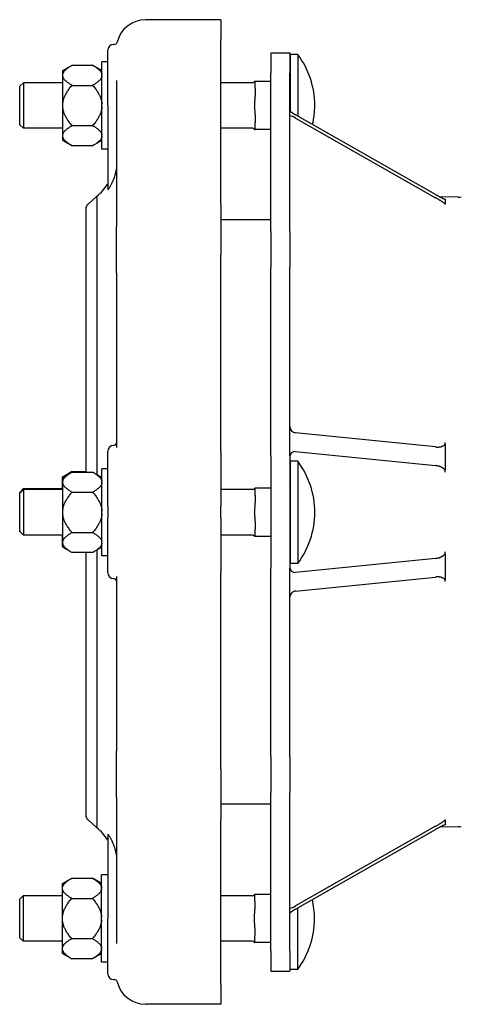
# Model space of a CAD drawing. Header units: millimetres. Extents: x 279 to 4530, y 18 to 1089.
# Tile 1 of 5: x 279 to 431, y 335 to 674. Entities that reach past the tile are written whole.
import ezdxf

# ---------------------------------------------------------------- set-up
doc = ezdxf.new("R2010")
doc.units = ezdxf.units.MM
doc.layers.add('DETAIL', color=2, linetype='Continuous')

msp = doc.modelspace()

# ---------------------------------------------------------------- linework, layer by layer
at = {"layer": 'DETAIL'}
for p, q in [((348.27, 673.66), (322.27, 673.66)), ((348.27, 673.66), (348.27, 666.83)), ((311.27, 665.13), (311.55, 665.13)), ((348.27, 610.33), (348.27, 666.83)), ((309.27, 644.25), (309.27, 663.13)), ((365.47, 662.26), (365.47, 655.24)), ((365.47, 662.26), (371.97, 662.26)), ((371.97, 662.26), (371.97, 655.24)), ((372.07, 661.74), (372.07, 642.23)), ((374.69, 661.74), (372.07, 661.74)), ((374.69, 661.74), (374.69, 640.5)), ((293.79, 656.14), (296.99, 657.99)), ((296.99, 657.99), (304.09, 657.99)), ((307.29, 656.14), (304.09, 657.99)), ((307.29, 629.14), (307.29, 659.14)), ((309.27, 659.14), (307.29, 659.14)), ((293.79, 654.75), (293.79, 656.14)), ((293.79, 654.31), (293.79, 654.75)), ((293.79, 644.58), (293.79, 654.31)), ((365.47, 600.78), (365.47, 655.24)), ((371.97, 600.78), (371.97, 655.24)), ((279.07, 650.77), (280.29, 651.99)), ((279.07, 637.51), (279.07, 650.77)), ((280.29, 651.99), (280.29, 636.29)), ((293.79, 651.99), (280.29, 651.99)), ((296.99, 651.06), (304.09, 651.06)), ((312.27, 652.68), (312.27, 602.65)), ((359.07, 651.99), (348.27, 651.99)), ((360.07, 650.01), (360.07, 652.4)), ((365.47, 652.4), (360.07, 652.4)), ((360.07, 650.01), (360.07, 647.36)), ((293.79, 643.7), (293.79, 644.58)), ((309.27, 644.25), (309.27, 615.16)), ((293.79, 633.97), (293.79, 643.7)), ((360.07, 640.96), (360.07, 638.31)), ((422.13, 613.53), (373.97, 640.91)), ((279.07, 637.51), (280.29, 636.29)), ((296.99, 637.21), (304.09, 637.21)), ((360.07, 635.9), (360.07, 638.31)), ((373.97, 639.78), (422.13, 612.4)), ((293.79, 636.29), (280.29, 636.29)), ((293.79, 633.53), (293.79, 633.97)), ((359.07, 636.29), (348.27, 636.29)), ((360.07, 635.9), (360.07, 635.9)), ((360.07, 635.88), (360.07, 635.88)), ((365.47, 635.88), (360.07, 635.88)), ((293.79, 632.14), (293.79, 633.53)), ((293.79, 632.14), (296.99, 630.29)), ((304.09, 630.29), (296.99, 630.29)), ((307.29, 632.14), (304.09, 630.29)), ((309.27, 629.14), (307.29, 629.14)), ((302.43, 610.1), (305.58, 612.91)), ((305.58, 612.91), (305.58, 517.13)), ((348.27, 610.33), (348.27, 592.8)), ((429.93, 612.63), (423.56, 612.74)), ((425.47, 611.85), (425.47, 611.06)), ((425.47, 611.06), (425.47, 610.27)), ((425.47, 610.05), (425.47, 610.27)), ((301.76, 608.61), (301.76, 517.99)), ((357.27, 604.76), (348.27, 604.76)), ((365.47, 604.76), (357.27, 604.76)), ((312.27, 586.39), (312.27, 602.65)), ((365.47, 600.78), (365.47, 588.45)), ((371.97, 600.78), (371.97, 588.45)), ((348.27, 525.11), (348.27, 592.8)), ((312.27, 586.39), (312.27, 526.45)), ((365.47, 523.55), (365.47, 588.45)), ((371.97, 523.55), (371.97, 588.45)), ((422.13, 526.63), (373.97, 531.46)), ((309.27, 506.26), (309.27, 525.14)), ((425.47, 527.58), (425.47, 528.15)), ((425.47, 527.58), (425.47, 523.09)), ((348.27, 525.11), (348.27, 506.26)), ((365.47, 523.55), (365.47, 484.98)), ((371.97, 523.55), (371.97, 484.98)), ((373.97, 525.06), (422.13, 520.23)), ((425.47, 523.09), (425.47, 518.61)), ((307.29, 489.14), (307.29, 519.14)), ((309.27, 519.14), (307.29, 519.14)), ((372.07, 521.74), (372.07, 486.54)), ((374.69, 521.74), (372.07, 521.74)), ((374.69, 521.74), (374.69, 486.54)), ((425.47, 518), (425.47, 518.61)), ((293.69, 516.39), (296.89, 518.24)), ((293.69, 514.99), (293.69, 516.39)), ((293.69, 514.55), (293.69, 514.99)), ((293.79, 516.14), (296.99, 517.99)), ((293.79, 514.75), (293.79, 516.14)), ((296.89, 518.24), (301.76, 518.24)), ((296.99, 517.99), (304.09, 517.99)), ((307.29, 516.14), (304.09, 517.99)), ((278.97, 511.02), (280.19, 512.24)), ((279.07, 510.77), (280.29, 511.99)), ((280.19, 512.24), (280.19, 511.89)), ((293.69, 512.24), (280.19, 512.24)), ((280.29, 511.99), (280.29, 496.29)), ((293.79, 511.99), (280.29, 511.99)), ((293.69, 511.99), (293.69, 514.55)), ((293.79, 514.31), (293.79, 514.75)), ((293.79, 504.58), (293.79, 514.31)), ((359.07, 511.99), (348.27, 511.99)), ((360.07, 510.02), (360.07, 512.41)), ((365.47, 512.41), (360.07, 512.41)), ((278.97, 497.76), (278.97, 511.02)), ((279.07, 497.51), (279.07, 510.77)), ((296.99, 511.06), (304.09, 511.06)), ((360.07, 510.02), (360.07, 507.37)), ((309.27, 506.26), (309.27, 502.26)), ((348.27, 502.26), (348.27, 506.26)), ((293.79, 503.7), (293.79, 504.58)), ((293.79, 493.97), (293.79, 503.7)), ((309.27, 483.38), (309.27, 502.26)), ((348.27, 502.26), (348.27, 483.42)), ((360.07, 500.96), (360.07, 498.32)), ((360.07, 495.91), (360.07, 498.32)), ((278.97, 497.76), (279.07, 497.66)), ((279.07, 497.51), (280.29, 496.29)), ((293.79, 496.29), (280.29, 496.29)), ((293.69, 494.22), (293.69, 496.29)), ((296.99, 497.21), (304.09, 497.21)), ((359.07, 496.29), (348.27, 496.29)), ((360.07, 495.91), (360.07, 495.9)), ((360.07, 495.88), (360.07, 495.87)), ((360.07, 495.87), (360.07, 495.87)), ((365.47, 495.87), (360.07, 495.87)), ((293.69, 493.78), (293.69, 494.22)), ((293.69, 492.38), (293.69, 493.78)), ((293.69, 492.38), (293.79, 492.33)), ((293.79, 493.53), (293.79, 493.97)), ((293.79, 492.14), (293.79, 493.53)), ((293.79, 492.14), (296.99, 490.29)), ((307.29, 492.14), (304.09, 490.29)), ((304.09, 490.29), (296.99, 490.29)), ((301.76, 490.29), (301.76, 399.91)), ((305.58, 491.14), (305.58, 395.62)), ((309.27, 489.14), (307.29, 489.14)), ((422.13, 488.3), (373.97, 483.47)), ((425.47, 489.92), (425.47, 490.53)), ((425.47, 489.92), (425.47, 485.43)), ((365.47, 420.07), (365.47, 484.98)), ((371.97, 420.07), (371.97, 484.98)), ((374.69, 486.54), (372.07, 486.54)), ((425.47, 485.43), (425.47, 480.95)), ((312.27, 482.08), (312.27, 422.14)), ((348.27, 415.73), (348.27, 483.42)), ((373.97, 477.07), (422.13, 481.89)), ((425.47, 480.38), (425.47, 480.95)), ((312.27, 405.87), (312.27, 422.14)), ((365.47, 420.07), (365.47, 407.75)), ((371.97, 420.07), (371.97, 407.75)), ((348.27, 415.73), (348.27, 398.19)), ((365.47, 353.28), (365.47, 407.75)), ((371.97, 353.28), (371.97, 407.75)), ((312.27, 405.87), (312.27, 355.84)), ((357.27, 403.76), (348.27, 403.76)), ((365.47, 403.76), (357.27, 403.76)), ((302.43, 398.42), (305.58, 395.62)), ((348.27, 341.7), (348.27, 398.19)), ((425.47, 398.25), (425.47, 398.48)), ((425.47, 398.25), (425.47, 397.46)), ((425.47, 397.46), (425.47, 396.67)), ((309.27, 393.37), (309.27, 364.28)), ((422.13, 396.12), (373.97, 368.75)), ((373.97, 367.62), (422.13, 394.99)), ((429.93, 395.89), (423.56, 395.78)), ((293.69, 376.39), (296.89, 378.24)), ((293.69, 374.99), (293.69, 376.39)), ((296.89, 378.24), (303.99, 378.24)), ((307.19, 376.39), (303.99, 378.24)), ((307.19, 349.39), (307.19, 379.39)), ((309.27, 379.39), (307.19, 379.39)), ((293.69, 374.55), (293.69, 374.99)), ((293.69, 364.82), (293.69, 374.55)), ((278.97, 371.02), (280.19, 372.24)), ((278.97, 357.76), (278.97, 371.02)), ((280.19, 372.24), (280.19, 356.54)), ((293.69, 372.24), (280.19, 372.24)), ((296.89, 371.31), (303.99, 371.31)), ((358.97, 372.24), (348.27, 372.24)), ((359.97, 370.24), (359.97, 372.64)), ((365.47, 372.64), (359.97, 372.64)), ((359.97, 370.24), (359.97, 367.59)), ((374.59, 367.96), (374.59, 346.79)), ((293.69, 363.95), (293.69, 364.82)), ((293.69, 354.22), (293.69, 363.95)), ((309.27, 345.4), (309.27, 364.28)), ((359.97, 361.18), (359.97, 358.54)), ((278.97, 357.76), (280.19, 356.54)), ((293.69, 356.54), (280.19, 356.54)), ((296.89, 357.46), (303.99, 357.46)), ((358.97, 356.54), (348.27, 356.54)), ((359.97, 356.14), (359.97, 358.54)), ((359.97, 356.14), (359.97, 356.14)), ((359.97, 356.14), (359.97, 356.14)), ((365.47, 356.14), (359.97, 356.14)), ((293.69, 353.78), (293.69, 354.22)), ((293.69, 352.38), (293.69, 353.78)), ((293.69, 352.38), (296.89, 350.54)), ((307.19, 352.38), (303.99, 350.54)), ((365.47, 353.28), (365.47, 346.26)), ((371.97, 353.28), (371.97, 346.26)), ((303.99, 350.54), (296.89, 350.54)), ((309.27, 349.39), (307.19, 349.39)), ((365.47, 346.26), (371.97, 346.26)), ((374.59, 346.79), (371.97, 346.79)), ((311.27, 343.4), (311.55, 343.4)), ((348.27, 341.7), (348.27, 334.87)), ((348.27, 334.87), (322.27, 334.87))]:
    msp.add_line(p, q, dxfattribs=at)
at = {"layer": 'DETAIL', "flags": 128}
for points in [[(293.79, 654.75), (293.82, 654.88), (293.85, 655), (293.89, 655.13), (293.94, 655.26), (294, 655.39), (294.07, 655.52), (294.14, 655.65), (294.23, 655.78), (294.33, 655.91), (294.44, 656.04), (294.55, 656.18), (294.68, 656.31), (294.81, 656.44), (294.96, 656.58), (295.12, 656.71), (295.28, 656.85), (295.46, 656.99), (295.65, 657.12), (295.84, 657.26), (296.05, 657.41), (296.27, 657.55), (296.5, 657.69), (296.74, 657.84), (296.99, 657.99)], [(304.09, 657.99), (304.35, 657.84), (304.59, 657.69), (304.82, 657.55), (305.04, 657.41), (305.25, 657.26), (305.44, 657.12), (305.63, 656.99), (305.81, 656.85), (305.97, 656.71), (306.13, 656.58), (306.27, 656.44), (306.41, 656.31), (306.54, 656.18), (306.65, 656.04), (306.76, 655.91), (306.86, 655.78), (306.95, 655.65), (307.02, 655.52), (307.09, 655.39), (307.15, 655.26), (307.2, 655.13), (307.24, 655), (307.27, 654.88), (307.29, 654.75)], [(296.99, 651.06), (296.74, 651.21), (296.5, 651.36), (296.27, 651.5), (296.05, 651.65), (295.84, 651.79), (295.65, 651.93), (295.46, 652.07), (295.28, 652.21), (295.12, 652.34), (294.96, 652.48), (294.81, 652.61), (294.68, 652.74), (294.55, 652.88), (294.44, 653.01), (294.33, 653.14), (294.23, 653.27), (294.14, 653.4), (294.07, 653.53), (294, 653.66), (293.94, 653.79), (293.89, 653.92), (293.85, 654.05), (293.82, 654.18), (293.79, 654.31)], [(307.29, 654.31), (307.27, 654.18), (307.24, 654.05), (307.2, 653.92), (307.15, 653.79), (307.09, 653.66), (307.02, 653.53), (306.95, 653.4), (306.86, 653.27), (306.76, 653.14), (306.65, 653.01), (306.54, 652.88), (306.41, 652.74), (306.27, 652.61), (306.13, 652.48), (305.97, 652.34), (305.81, 652.21), (305.63, 652.07), (305.44, 651.93), (305.25, 651.79), (305.04, 651.65), (304.82, 651.5), (304.59, 651.36), (304.35, 651.21), (304.09, 651.06)], [(293.79, 644.58), (293.82, 644.84), (293.85, 645.1), (293.89, 645.35), (293.94, 645.61), (294, 645.87), (294.07, 646.13), (294.14, 646.39), (294.23, 646.65), (294.33, 646.91), (294.44, 647.17), (294.55, 647.44), (294.68, 647.7), (294.81, 647.97), (294.96, 648.24), (295.12, 648.51), (295.28, 648.78), (295.46, 649.06), (295.65, 649.33), (295.84, 649.61), (296.05, 649.9), (296.27, 650.18), (296.5, 650.47), (296.74, 650.77), (296.99, 651.06)], [(304.09, 651.06), (304.35, 650.77), (304.59, 650.47), (304.82, 650.18), (305.04, 649.9), (305.25, 649.61), (305.44, 649.33), (305.63, 649.06), (305.81, 648.78), (305.97, 648.51), (306.13, 648.24), (306.27, 647.97), (306.41, 647.7), (306.54, 647.44), (306.65, 647.17), (306.76, 646.91), (306.86, 646.65), (306.95, 646.39), (307.02, 646.13), (307.09, 645.87), (307.15, 645.61), (307.2, 645.35), (307.24, 645.1), (307.27, 644.84), (307.29, 644.58)], [(360.07, 652.4), (360.07, 652.4), (360.07, 652.4), (360.07, 652.4), (360.06, 652.4), (360.05, 652.4), (360.04, 652.39), (360.03, 652.39), (360.02, 652.39), (360.01, 652.39), (360, 652.39), (359.99, 652.39), (359.97, 652.39), (359.96, 652.39), (359.95, 652.39), (359.94, 652.39), (359.93, 652.39), (359.92, 652.39), (359.91, 652.39), (359.9, 652.39), (359.89, 652.39), (359.88, 652.39), (359.88, 652.39), (359.88, 652.39), (359.87, 652.39)], [(360.07, 640.96), (360.07, 641.22), (360.06, 641.49), (360.04, 641.76), (360.02, 642.02), (360, 642.28), (359.97, 642.55), (359.95, 642.82), (359.93, 643.09), (359.91, 643.37), (359.89, 643.64), (359.88, 643.9), (359.87, 644.16), (359.88, 644.42), (359.89, 644.68), (359.91, 644.95), (359.93, 645.23), (359.95, 645.5), (359.97, 645.77), (360, 646.04), (360.02, 646.3), (360.04, 646.55), (360.06, 646.83), (360.07, 647.1), (360.07, 647.36)], [(296.99, 637.21), (296.74, 637.51), (296.5, 637.8), (296.27, 638.09), (296.05, 638.38), (295.84, 638.66), (295.65, 638.94), (295.46, 639.22), (295.28, 639.5), (295.12, 639.77), (294.96, 640.04), (294.81, 640.31), (294.68, 640.57), (294.55, 640.84), (294.44, 641.1), (294.33, 641.37), (294.23, 641.63), (294.14, 641.89), (294.07, 642.15), (294, 642.41), (293.94, 642.67), (293.89, 642.92), (293.85, 643.18), (293.82, 643.44), (293.79, 643.7)], [(307.29, 643.7), (307.27, 643.44), (307.24, 643.18), (307.2, 642.92), (307.15, 642.67), (307.09, 642.41), (307.02, 642.15), (306.95, 641.89), (306.86, 641.63), (306.76, 641.37), (306.65, 641.1), (306.54, 640.84), (306.41, 640.57), (306.27, 640.31), (306.13, 640.04), (305.97, 639.77), (305.81, 639.5), (305.63, 639.22), (305.44, 638.94), (305.25, 638.66), (305.04, 638.38), (304.82, 638.09), (304.59, 637.8), (304.35, 637.51), (304.09, 637.21)], [(293.79, 633.97), (293.82, 634.1), (293.85, 634.23), (293.89, 634.36), (293.94, 634.49), (294, 634.62), (294.07, 634.75), (294.14, 634.88), (294.23, 635.01), (294.33, 635.14), (294.44, 635.27), (294.55, 635.4), (294.68, 635.53), (294.81, 635.67), (294.96, 635.8), (295.12, 635.94), (295.28, 636.07), (295.46, 636.21), (295.65, 636.35), (295.84, 636.49), (296.05, 636.63), (296.27, 636.77), (296.5, 636.92), (296.74, 637.07), (296.99, 637.21)], [(304.09, 637.21), (304.35, 637.07), (304.59, 636.92), (304.82, 636.77), (305.04, 636.63), (305.25, 636.49), (305.44, 636.35), (305.63, 636.21), (305.81, 636.07), (305.97, 635.94), (306.13, 635.8), (306.27, 635.67), (306.41, 635.53), (306.54, 635.4), (306.65, 635.27), (306.76, 635.14), (306.86, 635.01), (306.95, 634.88), (307.02, 634.75), (307.09, 634.62), (307.15, 634.49), (307.2, 634.36), (307.24, 634.23), (307.27, 634.1), (307.29, 633.97)], [(360.07, 635.88), (360.07, 635.88), (360.06, 635.88), (360.04, 635.88), (360.02, 635.88), (360, 635.88), (359.97, 635.89), (359.95, 635.89), (359.93, 635.89), (359.91, 635.89), (359.89, 635.89), (359.88, 635.89), (359.87, 635.89), (359.88, 635.89), (359.89, 635.89), (359.91, 635.89), (359.93, 635.89), (359.95, 635.89), (359.97, 635.89), (360, 635.89), (360.02, 635.89), (360.04, 635.89), (360.06, 635.9), (360.07, 635.9), (360.07, 635.9)], [(296.99, 630.29), (296.74, 630.44), (296.5, 630.58), (296.27, 630.73), (296.05, 630.87), (295.84, 631.01), (295.65, 631.15), (295.46, 631.29), (295.28, 631.43), (295.12, 631.57), (294.96, 631.7), (294.81, 631.84), (294.68, 631.97), (294.55, 632.1), (294.44, 632.23), (294.33, 632.37), (294.23, 632.5), (294.14, 632.63), (294.07, 632.76), (294, 632.89), (293.94, 633.01), (293.89, 633.14), (293.85, 633.27), (293.82, 633.4), (293.79, 633.53)], [(307.29, 633.53), (307.27, 633.4), (307.24, 633.27), (307.2, 633.14), (307.15, 633.01), (307.09, 632.89), (307.02, 632.76), (306.95, 632.63), (306.86, 632.5), (306.76, 632.37), (306.65, 632.23), (306.54, 632.1), (306.41, 631.97), (306.27, 631.84), (306.13, 631.7), (305.97, 631.57), (305.81, 631.43), (305.63, 631.29), (305.44, 631.15), (305.25, 631.01), (305.04, 630.87), (304.82, 630.73), (304.59, 630.58), (304.35, 630.44), (304.09, 630.29)], [(312.27, 622.36), (312.26, 622.34), (312.24, 622.26), (312.22, 622.16), (312.2, 622.05), (312.17, 621.94), (312.15, 621.82), (312.12, 621.69), (312.09, 621.55), (312.06, 621.4), (312.02, 621.24), (311.98, 621.08), (311.93, 620.91), (311.89, 620.73), (311.84, 620.55), (311.79, 620.37), (311.74, 620.19), (311.68, 620.01), (311.63, 619.83), (311.57, 619.65), (311.51, 619.47), (311.45, 619.29), (311.39, 619.12), (311.33, 618.95), (311.27, 618.78)], [(311.27, 618.78), (311.18, 618.54), (311.09, 618.31), (311, 618.09), (310.91, 617.88), (310.82, 617.68), (310.73, 617.48), (310.64, 617.29), (310.55, 617.1), (310.46, 616.92), (310.36, 616.74), (310.27, 616.56), (310.17, 616.38), (310.07, 616.21), (309.98, 616.05), (309.88, 615.89), (309.78, 615.74), (309.68, 615.59), (309.59, 615.46), (309.5, 615.35), (309.42, 615.26), (309.36, 615.19), (309.31, 615.14), (309.28, 615.13), (309.27, 615.16)], [(422.13, 613.53), (422.31, 613.43), (422.49, 613.33), (422.66, 613.23), (422.84, 613.13), (423.02, 613.04), (423.19, 612.94), (423.36, 612.85), (423.52, 612.76), (423.69, 612.68), (423.85, 612.6), (424, 612.52), (424.15, 612.44), (424.3, 612.37), (424.44, 612.3), (424.57, 612.23), (424.7, 612.17), (424.82, 612.12), (424.94, 612.06), (425.05, 612.02), (425.15, 611.97), (425.24, 611.94), (425.32, 611.9), (425.4, 611.88), (425.47, 611.85)], [(425.47, 610.27), (425.4, 610.33), (425.32, 610.39), (425.24, 610.45), (425.15, 610.52), (425.05, 610.59), (424.94, 610.67), (424.82, 610.75), (424.7, 610.83), (424.57, 610.92), (424.43, 611.01), (424.29, 611.1), (424.14, 611.19), (423.99, 611.29), (423.83, 611.39), (423.67, 611.49), (423.5, 611.59), (423.33, 611.69), (423.16, 611.8), (422.99, 611.9), (422.82, 612), (422.64, 612.1), (422.47, 612.2), (422.3, 612.3), (422.13, 612.4)], [(422.13, 526.63), (422.31, 526.62), (422.49, 526.6), (422.66, 526.6), (422.84, 526.6), (423.02, 526.6), (423.19, 526.61), (423.36, 526.63), (423.52, 526.65), (423.69, 526.67), (423.85, 526.7), (424, 526.74), (424.15, 526.78), (424.3, 526.82), (424.44, 526.87), (424.57, 526.92), (424.7, 526.98), (424.82, 527.04), (424.94, 527.1), (425.05, 527.17), (425.15, 527.25), (425.24, 527.32), (425.32, 527.4), (425.4, 527.49), (425.47, 527.58)], [(425.47, 518.61), (425.4, 518.72), (425.32, 518.82), (425.24, 518.91), (425.15, 519.01), (425.05, 519.1), (424.94, 519.19), (424.82, 519.28), (424.7, 519.37), (424.57, 519.45), (424.43, 519.53), (424.29, 519.61), (424.14, 519.68), (423.99, 519.75), (423.83, 519.82), (423.67, 519.88), (423.5, 519.94), (423.33, 519.99), (423.16, 520.04), (422.99, 520.08), (422.82, 520.12), (422.64, 520.16), (422.47, 520.19), (422.3, 520.21), (422.13, 520.23)], [(293.69, 514.99), (293.7, 515.01), (293.7, 515.03), (293.7, 515.04), (293.7, 515.06), (293.71, 515.08), (293.71, 515.1), (293.71, 515.11), (293.72, 515.13), (293.72, 515.15), (293.72, 515.16), (293.73, 515.18), (293.73, 515.2), (293.74, 515.21), (293.74, 515.23), (293.75, 515.25), (293.75, 515.27), (293.76, 515.28), (293.76, 515.3), (293.77, 515.32), (293.77, 515.33), (293.78, 515.35), (293.78, 515.37), (293.79, 515.39), (293.79, 515.4)], [(293.79, 514.75), (293.82, 514.88), (293.85, 515.01), (293.89, 515.13), (293.94, 515.26), (294, 515.39), (294.07, 515.52), (294.14, 515.65), (294.23, 515.78), (294.33, 515.91), (294.44, 516.04), (294.55, 516.18), (294.68, 516.31), (294.81, 516.44), (294.96, 516.58), (295.12, 516.71), (295.28, 516.85), (295.46, 516.99), (295.65, 517.12), (295.84, 517.26), (296.05, 517.41), (296.27, 517.55), (296.5, 517.69), (296.74, 517.84), (296.99, 517.99)], [(294.67, 516.65), (294.74, 516.71), (294.81, 516.77), (294.88, 516.84), (294.95, 516.9), (295.03, 516.97), (295.1, 517.03), (295.18, 517.09), (295.26, 517.16), (295.35, 517.22), (295.43, 517.29), (295.52, 517.35), (295.61, 517.42), (295.71, 517.49), (295.8, 517.55), (295.9, 517.62), (296, 517.69), (296.1, 517.75), (296.21, 517.82), (296.32, 517.89), (296.43, 517.96), (296.54, 518.03), (296.66, 518.1), (296.77, 518.17), (296.89, 518.24)], [(304.09, 517.99), (304.35, 517.84), (304.59, 517.69), (304.82, 517.55), (305.04, 517.41), (305.25, 517.26), (305.44, 517.12), (305.63, 516.99), (305.81, 516.85), (305.97, 516.71), (306.13, 516.58), (306.27, 516.44), (306.41, 516.31), (306.54, 516.18), (306.65, 516.04), (306.76, 515.91), (306.86, 515.78), (306.95, 515.65), (307.02, 515.52), (307.09, 515.39), (307.15, 515.26), (307.2, 515.13), (307.24, 515.01), (307.27, 514.88), (307.29, 514.75)], [(293.79, 514.14), (293.79, 514.16), (293.78, 514.18), (293.78, 514.2), (293.77, 514.21), (293.77, 514.23), (293.76, 514.25), (293.76, 514.26), (293.75, 514.28), (293.75, 514.3), (293.74, 514.31), (293.74, 514.33), (293.73, 514.35), (293.73, 514.37), (293.72, 514.38), (293.72, 514.4), (293.72, 514.42), (293.71, 514.43), (293.71, 514.45), (293.71, 514.47), (293.7, 514.49), (293.7, 514.5), (293.7, 514.52), (293.7, 514.54), (293.69, 514.55)], [(296.99, 511.06), (296.74, 511.21), (296.5, 511.36), (296.27, 511.5), (296.05, 511.65), (295.84, 511.79), (295.65, 511.93), (295.46, 512.07), (295.28, 512.21), (295.12, 512.34), (294.96, 512.48), (294.81, 512.61), (294.68, 512.74), (294.55, 512.88), (294.44, 513.01), (294.33, 513.14), (294.23, 513.27), (294.14, 513.4), (294.07, 513.53), (294, 513.66), (293.94, 513.79), (293.89, 513.92), (293.85, 514.05), (293.82, 514.18), (293.79, 514.31)], [(307.29, 514.31), (307.27, 514.18), (307.24, 514.05), (307.2, 513.92), (307.15, 513.79), (307.09, 513.66), (307.02, 513.53), (306.95, 513.4), (306.86, 513.27), (306.76, 513.14), (306.65, 513.01), (306.54, 512.88), (306.41, 512.74), (306.27, 512.61), (306.13, 512.48), (305.97, 512.34), (305.81, 512.21), (305.63, 512.07), (305.44, 511.93), (305.25, 511.79), (305.04, 511.65), (304.82, 511.5), (304.59, 511.36), (304.35, 511.21), (304.09, 511.06)], [(360.07, 512.4), (360.07, 512.4), (360.07, 512.4), (360.07, 512.4), (360.06, 512.4), (360.05, 512.4), (360.04, 512.4), (360.03, 512.4), (360.02, 512.4), (360.01, 512.4), (360, 512.4), (359.99, 512.4), (359.97, 512.39), (359.96, 512.39), (359.95, 512.39), (359.94, 512.39), (359.93, 512.39), (359.92, 512.39), (359.91, 512.39), (359.9, 512.39), (359.89, 512.39), (359.88, 512.39), (359.88, 512.39), (359.88, 512.39), (359.87, 512.39)], [(293.79, 504.58), (293.82, 504.84), (293.85, 505.1), (293.89, 505.35), (293.94, 505.61), (294, 505.87), (294.07, 506.13), (294.14, 506.39), (294.23, 506.65), (294.33, 506.91), (294.44, 507.17), (294.55, 507.44), (294.68, 507.7), (294.81, 507.97), (294.96, 508.24), (295.12, 508.51), (295.28, 508.78), (295.46, 509.06), (295.65, 509.33), (295.84, 509.61), (296.05, 509.9), (296.27, 510.18), (296.5, 510.47), (296.74, 510.77), (296.99, 511.06)], [(304.09, 511.06), (304.35, 510.77), (304.59, 510.47), (304.82, 510.18), (305.04, 509.9), (305.25, 509.61), (305.44, 509.33), (305.63, 509.06), (305.81, 508.78), (305.97, 508.51), (306.13, 508.24), (306.27, 507.97), (306.41, 507.7), (306.54, 507.44), (306.65, 507.17), (306.76, 506.91), (306.86, 506.65), (306.95, 506.39), (307.02, 506.13), (307.09, 505.87), (307.15, 505.61), (307.2, 505.35), (307.24, 505.1), (307.27, 504.84), (307.29, 504.58)], [(360.07, 500.96), (360.07, 501.22), (360.06, 501.5), (360.04, 501.77), (360.02, 502.03), (360, 502.29), (359.97, 502.55), (359.95, 502.82), (359.93, 503.1), (359.91, 503.37), (359.89, 503.64), (359.88, 503.91), (359.87, 504.17), (359.88, 504.42), (359.89, 504.69), (359.91, 504.96), (359.93, 505.23), (359.95, 505.51), (359.97, 505.78), (360, 506.05), (360.02, 506.3), (360.04, 506.56), (360.06, 506.83), (360.07, 507.11), (360.07, 507.37)], [(296.99, 497.21), (296.74, 497.51), (296.5, 497.8), (296.27, 498.09), (296.05, 498.38), (295.84, 498.66), (295.65, 498.94), (295.46, 499.22), (295.28, 499.5), (295.12, 499.77), (294.96, 500.04), (294.81, 500.31), (294.68, 500.58), (294.55, 500.84), (294.44, 501.1), (294.33, 501.37), (294.23, 501.63), (294.14, 501.89), (294.07, 502.15), (294, 502.41), (293.94, 502.67), (293.89, 502.92), (293.85, 503.18), (293.82, 503.44), (293.79, 503.7)], [(307.29, 503.7), (307.27, 503.44), (307.24, 503.18), (307.2, 502.92), (307.15, 502.67), (307.09, 502.41), (307.02, 502.15), (306.95, 501.89), (306.86, 501.63), (306.76, 501.37), (306.65, 501.1), (306.54, 500.84), (306.41, 500.58), (306.27, 500.31), (306.13, 500.04), (305.97, 499.77), (305.81, 499.5), (305.63, 499.22), (305.44, 498.94), (305.25, 498.66), (305.04, 498.38), (304.82, 498.09), (304.59, 497.8), (304.35, 497.51), (304.09, 497.21)], [(293.79, 493.97), (293.82, 494.1), (293.85, 494.23), (293.89, 494.36), (293.94, 494.49), (294, 494.62), (294.07, 494.75), (294.14, 494.88), (294.23, 495.01), (294.33, 495.14), (294.44, 495.27), (294.55, 495.4), (294.68, 495.53), (294.81, 495.67), (294.96, 495.8), (295.12, 495.94), (295.28, 496.07), (295.46, 496.21), (295.65, 496.35), (295.84, 496.49), (296.05, 496.63), (296.27, 496.77), (296.5, 496.92), (296.74, 497.07), (296.99, 497.21)], [(304.09, 497.21), (304.35, 497.07), (304.59, 496.92), (304.82, 496.77), (305.04, 496.63), (305.25, 496.49), (305.44, 496.35), (305.63, 496.21), (305.81, 496.07), (305.97, 495.94), (306.13, 495.8), (306.27, 495.67), (306.41, 495.53), (306.54, 495.4), (306.65, 495.27), (306.76, 495.14), (306.86, 495.01), (306.95, 494.88), (307.02, 494.75), (307.09, 494.62), (307.15, 494.49), (307.2, 494.36), (307.24, 494.23), (307.27, 494.1), (307.29, 493.97)], [(360.07, 495.88), (360.07, 495.88), (360.06, 495.88), (360.04, 495.88), (360.02, 495.88), (360, 495.88), (359.97, 495.88), (359.95, 495.88), (359.93, 495.89), (359.91, 495.89), (359.89, 495.89), (359.88, 495.89), (359.87, 495.89), (359.88, 495.89), (359.89, 495.89), (359.91, 495.89), (359.93, 495.89), (359.95, 495.89), (359.97, 495.89), (360, 495.9), (360.02, 495.9), (360.04, 495.9), (360.06, 495.9), (360.07, 495.9), (360.07, 495.9)], [(293.69, 494.22), (293.7, 494.23), (293.7, 494.25), (293.7, 494.27), (293.7, 494.29), (293.71, 494.3), (293.71, 494.32), (293.71, 494.34), (293.72, 494.35), (293.72, 494.37), (293.72, 494.39), (293.73, 494.41), (293.73, 494.42), (293.74, 494.44), (293.74, 494.46), (293.75, 494.47), (293.75, 494.49), (293.76, 494.51), (293.76, 494.52), (293.77, 494.54), (293.77, 494.56), (293.78, 494.58), (293.78, 494.59), (293.79, 494.61), (293.79, 494.63)], [(293.79, 493.37), (293.79, 493.39), (293.78, 493.4), (293.78, 493.42), (293.77, 493.44), (293.77, 493.45), (293.76, 493.47), (293.76, 493.49), (293.75, 493.51), (293.75, 493.52), (293.74, 493.54), (293.74, 493.56), (293.73, 493.57), (293.73, 493.59), (293.72, 493.61), (293.72, 493.63), (293.72, 493.64), (293.71, 493.66), (293.71, 493.68), (293.71, 493.69), (293.7, 493.71), (293.7, 493.73), (293.7, 493.74), (293.7, 493.76), (293.69, 493.78)], [(296.99, 490.29), (296.74, 490.44), (296.5, 490.58), (296.27, 490.73), (296.05, 490.87), (295.84, 491.01), (295.65, 491.15), (295.46, 491.29), (295.28, 491.43), (295.12, 491.57), (294.96, 491.7), (294.81, 491.84), (294.68, 491.97), (294.55, 492.1), (294.44, 492.23), (294.33, 492.37), (294.23, 492.5), (294.14, 492.63), (294.07, 492.76), (294, 492.89), (293.94, 493.01), (293.89, 493.14), (293.85, 493.27), (293.82, 493.4), (293.79, 493.53)], [(307.29, 493.53), (307.27, 493.4), (307.24, 493.27), (307.2, 493.14), (307.15, 493.01), (307.09, 492.89), (307.02, 492.76), (306.95, 492.63), (306.86, 492.5), (306.76, 492.37), (306.65, 492.23), (306.54, 492.1), (306.41, 491.97), (306.27, 491.84), (306.13, 491.7), (305.97, 491.57), (305.81, 491.43), (305.63, 491.29), (305.44, 491.15), (305.25, 491.01), (305.04, 490.87), (304.82, 490.73), (304.59, 490.58), (304.35, 490.44), (304.09, 490.29)], [(422.13, 488.3), (422.31, 488.32), (422.49, 488.34), (422.66, 488.37), (422.84, 488.41), (423.02, 488.45), (423.19, 488.49), (423.36, 488.54), (423.52, 488.59), (423.69, 488.65), (423.85, 488.71), (424, 488.78), (424.15, 488.85), (424.3, 488.92), (424.44, 489), (424.57, 489.08), (424.7, 489.16), (424.82, 489.25), (424.94, 489.33), (425.05, 489.42), (425.15, 489.52), (425.24, 489.61), (425.32, 489.71), (425.4, 489.81), (425.47, 489.92)], [(425.47, 480.95), (425.4, 481.04), (425.32, 481.12), (425.24, 481.2), (425.15, 481.28), (425.05, 481.35), (424.94, 481.42), (424.82, 481.49), (424.7, 481.55), (424.57, 481.61), (424.43, 481.66), (424.29, 481.71), (424.14, 481.75), (423.99, 481.79), (423.83, 481.83), (423.67, 481.86), (423.5, 481.88), (423.33, 481.9), (423.16, 481.91), (422.99, 481.92), (422.82, 481.93), (422.64, 481.93), (422.47, 481.92), (422.3, 481.91), (422.13, 481.89)], [(422.13, 396.12), (422.31, 396.23), (422.49, 396.33), (422.66, 396.43), (422.84, 396.54), (423.02, 396.64), (423.19, 396.74), (423.36, 396.84), (423.52, 396.95), (423.69, 397.05), (423.85, 397.14), (424, 397.24), (424.15, 397.34), (424.3, 397.43), (424.44, 397.52), (424.57, 397.61), (424.7, 397.7), (424.82, 397.78), (424.94, 397.86), (425.05, 397.93), (425.15, 398), (425.24, 398.07), (425.32, 398.13), (425.4, 398.2), (425.47, 398.25)], [(425.47, 396.67), (425.4, 396.65), (425.32, 396.62), (425.24, 396.59), (425.15, 396.55), (425.05, 396.51), (424.94, 396.46), (424.82, 396.41), (424.7, 396.35), (424.57, 396.29), (424.43, 396.22), (424.29, 396.15), (424.14, 396.08), (423.99, 396), (423.83, 395.92), (423.67, 395.84), (423.5, 395.75), (423.33, 395.66), (423.16, 395.57), (422.99, 395.48), (422.82, 395.38), (422.64, 395.29), (422.47, 395.19), (422.3, 395.09), (422.13, 394.99)], [(309.27, 393.37), (309.28, 393.39), (309.31, 393.38), (309.36, 393.34), (309.43, 393.26), (309.51, 393.16), (309.6, 393.04), (309.7, 392.91), (309.8, 392.76), (309.9, 392.6), (310, 392.44), (310.1, 392.27), (310.2, 392.09), (310.3, 391.91), (310.4, 391.73), (310.49, 391.54), (310.59, 391.35), (310.68, 391.16), (310.77, 390.96), (310.85, 390.77), (310.94, 390.57), (311.02, 390.37), (311.1, 390.17), (311.19, 389.96), (311.27, 389.75)], [(311.27, 389.75), (311.33, 389.57), (311.4, 389.39), (311.46, 389.2), (311.52, 389.02), (311.58, 388.84), (311.64, 388.65), (311.69, 388.47), (311.75, 388.29), (311.8, 388.11), (311.85, 387.93), (311.9, 387.76), (311.94, 387.59), (311.98, 387.43), (312.02, 387.28), (312.06, 387.13), (312.09, 386.99), (312.12, 386.86), (312.14, 386.74), (312.17, 386.62), (312.19, 386.5), (312.22, 386.38), (312.24, 386.28), (312.26, 386.19), (312.27, 386.16)], [(293.69, 374.99), (293.72, 375.12), (293.75, 375.25), (293.79, 375.38), (293.84, 375.51), (293.9, 375.64), (293.97, 375.77), (294.04, 375.9), (294.13, 376.03), (294.23, 376.16), (294.34, 376.29), (294.45, 376.42), (294.58, 376.56), (294.71, 376.69), (294.86, 376.82), (295.02, 376.96), (295.18, 377.09), (295.36, 377.23), (295.55, 377.37), (295.74, 377.51), (295.95, 377.65), (296.17, 377.8), (296.4, 377.94), (296.64, 378.09), (296.89, 378.24)], [(303.99, 378.24), (304.25, 378.09), (304.49, 377.94), (304.72, 377.8), (304.94, 377.65), (305.15, 377.51), (305.34, 377.37), (305.53, 377.23), (305.71, 377.09), (305.87, 376.96), (306.03, 376.82), (306.17, 376.69), (306.31, 376.56), (306.44, 376.42), (306.55, 376.29), (306.66, 376.16), (306.76, 376.03), (306.85, 375.9), (306.92, 375.77), (306.99, 375.64), (307.05, 375.51), (307.1, 375.38), (307.14, 375.25), (307.17, 375.12), (307.19, 374.99)], [(296.89, 371.31), (296.64, 371.46), (296.4, 371.61), (296.17, 371.75), (295.95, 371.89), (295.74, 372.04), (295.55, 372.18), (295.36, 372.31), (295.18, 372.45), (295.02, 372.59), (294.86, 372.72), (294.71, 372.86), (294.58, 372.99), (294.45, 373.12), (294.34, 373.26), (294.23, 373.39), (294.13, 373.52), (294.04, 373.65), (293.97, 373.78), (293.9, 373.91), (293.84, 374.04), (293.79, 374.17), (293.75, 374.3), (293.72, 374.42), (293.69, 374.55)], [(307.19, 374.55), (307.17, 374.42), (307.14, 374.3), (307.1, 374.17), (307.05, 374.04), (306.99, 373.91), (306.92, 373.78), (306.85, 373.65), (306.76, 373.52), (306.66, 373.39), (306.55, 373.26), (306.44, 373.12), (306.31, 372.99), (306.17, 372.86), (306.03, 372.72), (305.87, 372.59), (305.71, 372.45), (305.53, 372.31), (305.34, 372.18), (305.15, 372.04), (304.94, 371.89), (304.72, 371.75), (304.49, 371.61), (304.25, 371.46), (303.99, 371.31)], [(293.69, 364.82), (293.72, 365.08), (293.75, 365.34), (293.79, 365.6), (293.84, 365.86), (293.9, 366.12), (293.97, 366.38), (294.04, 366.64), (294.13, 366.9), (294.23, 367.16), (294.34, 367.42), (294.45, 367.69), (294.58, 367.95), (294.71, 368.22), (294.86, 368.49), (295.02, 368.76), (295.18, 369.03), (295.36, 369.3), (295.55, 369.58), (295.74, 369.86), (295.95, 370.14), (296.17, 370.43), (296.4, 370.72), (296.64, 371.01), (296.89, 371.31)], [(303.99, 371.31), (304.25, 371.01), (304.49, 370.72), (304.72, 370.43), (304.94, 370.14), (305.15, 369.86), (305.34, 369.58), (305.53, 369.3), (305.71, 369.03), (305.87, 368.76), (306.03, 368.49), (306.17, 368.22), (306.31, 367.95), (306.44, 367.69), (306.55, 367.42), (306.66, 367.16), (306.76, 366.9), (306.85, 366.64), (306.92, 366.38), (306.99, 366.12), (307.05, 365.86), (307.1, 365.6), (307.14, 365.34), (307.17, 365.08), (307.19, 364.82)], [(359.97, 372.64), (359.97, 372.64), (359.97, 372.64), (359.96, 372.64), (359.96, 372.64), (359.95, 372.64), (359.94, 372.64), (359.93, 372.64), (359.92, 372.64), (359.91, 372.64), (359.9, 372.64), (359.88, 372.64), (359.87, 372.64), (359.86, 372.64), (359.85, 372.64), (359.84, 372.64), (359.83, 372.64), (359.81, 372.64), (359.81, 372.64), (359.8, 372.64), (359.79, 372.64), (359.78, 372.64), (359.78, 372.64), (359.78, 372.64), (359.77, 372.64)], [(359.97, 361.18), (359.97, 361.45), (359.96, 361.72), (359.94, 361.99), (359.92, 362.25), (359.9, 362.51), (359.87, 362.77), (359.85, 363.05), (359.83, 363.32), (359.81, 363.59), (359.79, 363.87), (359.78, 364.13), (359.77, 364.39), (359.78, 364.64), (359.79, 364.91), (359.81, 365.18), (359.83, 365.45), (359.85, 365.73), (359.87, 366), (359.9, 366.27), (359.92, 366.52), (359.94, 366.78), (359.96, 367.05), (359.97, 367.33), (359.97, 367.59)], [(296.89, 357.46), (296.64, 357.76), (296.4, 358.05), (296.17, 358.34), (295.95, 358.63), (295.74, 358.91), (295.55, 359.19), (295.36, 359.47), (295.18, 359.74), (295.02, 360.02), (294.86, 360.29), (294.71, 360.56), (294.58, 360.82), (294.45, 361.09), (294.34, 361.35), (294.23, 361.61), (294.13, 361.87), (294.04, 362.13), (293.97, 362.39), (293.9, 362.65), (293.84, 362.91), (293.79, 363.17), (293.75, 363.43), (293.72, 363.69), (293.69, 363.95)], [(307.19, 363.95), (307.17, 363.69), (307.14, 363.43), (307.1, 363.17), (307.05, 362.91), (306.99, 362.65), (306.92, 362.39), (306.85, 362.13), (306.76, 361.87), (306.66, 361.61), (306.55, 361.35), (306.44, 361.09), (306.31, 360.82), (306.17, 360.56), (306.03, 360.29), (305.87, 360.02), (305.71, 359.74), (305.53, 359.47), (305.34, 359.19), (305.15, 358.91), (304.94, 358.63), (304.72, 358.34), (304.49, 358.05), (304.25, 357.76), (303.99, 357.46)], [(293.69, 354.22), (293.72, 354.35), (293.75, 354.48), (293.79, 354.61), (293.84, 354.74), (293.9, 354.86), (293.97, 354.99), (294.04, 355.12), (294.13, 355.25), (294.23, 355.39), (294.34, 355.52), (294.45, 355.65), (294.58, 355.78), (294.71, 355.91), (294.86, 356.05), (295.02, 356.18), (295.18, 356.32), (295.36, 356.46), (295.55, 356.6), (295.74, 356.74), (295.95, 356.88), (296.17, 357.02), (296.4, 357.17), (296.64, 357.31), (296.89, 357.46)], [(303.99, 357.46), (304.25, 357.31), (304.49, 357.17), (304.72, 357.02), (304.94, 356.88), (305.15, 356.74), (305.34, 356.6), (305.53, 356.46), (305.71, 356.32), (305.87, 356.18), (306.03, 356.05), (306.17, 355.91), (306.31, 355.78), (306.44, 355.65), (306.55, 355.52), (306.66, 355.39), (306.76, 355.25), (306.85, 355.12), (306.92, 354.99), (306.99, 354.86), (307.05, 354.74), (307.1, 354.61), (307.14, 354.48), (307.17, 354.35), (307.19, 354.22)], [(359.97, 356.14), (359.97, 356.14), (359.96, 356.14), (359.94, 356.14), (359.92, 356.14), (359.9, 356.14), (359.87, 356.14), (359.85, 356.14), (359.83, 356.14), (359.81, 356.14), (359.79, 356.14), (359.78, 356.14), (359.77, 356.14), (359.78, 356.14), (359.79, 356.14), (359.81, 356.14), (359.83, 356.14), (359.85, 356.14), (359.87, 356.14), (359.9, 356.14), (359.92, 356.14), (359.94, 356.14), (359.96, 356.14), (359.97, 356.14), (359.97, 356.14)], [(296.89, 350.54), (296.64, 350.68), (296.4, 350.83), (296.17, 350.98), (295.95, 351.12), (295.74, 351.26), (295.55, 351.4), (295.36, 351.54), (295.18, 351.68), (295.02, 351.81), (294.86, 351.95), (294.71, 352.08), (294.58, 352.22), (294.45, 352.35), (294.34, 352.48), (294.23, 352.61), (294.13, 352.74), (294.04, 352.87), (293.97, 353), (293.9, 353.13), (293.84, 353.26), (293.79, 353.39), (293.75, 353.52), (293.72, 353.65), (293.69, 353.78)], [(307.19, 353.78), (307.17, 353.65), (307.14, 353.52), (307.1, 353.39), (307.05, 353.26), (306.99, 353.13), (306.92, 353), (306.85, 352.87), (306.76, 352.74), (306.66, 352.61), (306.55, 352.48), (306.44, 352.35), (306.31, 352.22), (306.17, 352.08), (306.03, 351.95), (305.87, 351.81), (305.71, 351.68), (305.53, 351.54), (305.34, 351.4), (305.15, 351.26), (304.94, 351.12), (304.72, 350.98), (304.49, 350.83), (304.25, 350.68), (303.99, 350.54)]]:
    msp.add_lwpolyline(points, dxfattribs=at)
at = {"layer": 'DETAIL'}
for centre, radius, start, end in [((322.27, 663.66), 10, 90, 167.0403), ((311.27, 663.13), 2, 90, 180), ((311.55, 666.13), 1, 270, 347.0403), ((351.27, 644.12), 29.3, 0.0357, 36.9634), ((359.07, 652.99), 1, 270, 323.1318), ((371.07, 653.4), 1, 334.1581, 0), ((351.27, 644.16), 29.3, 347.0294, 359.9643), ((359.07, 635.29), 1, 36.8682, 90), ((292.54, 628.08), 20, 310.6631, 326.7266), ((303.76, 608.61), 2, 131.7283, 180), ((430.11, 622.63), 10, 269, 275.1862), ((311.27, 525.14), 2, 90, 180), ((311.27, 528.14), 1, 270, 0), ((351.27, 504.12), 29.3, 0.0357, 36.9634), ((359.07, 512.99), 1, 270, 323.1333), ((371.07, 513.41), 1, 334.1581, 0), ((351.27, 504.16), 29.3, 323.0366, 359.9643), ((359.07, 495.29), 1, 36.8667, 90), ((371.07, 494.87), 1, 0.0011, 25.8419), ((311.27, 483.38), 2, 180, 270), ((311.27, 480.38), 1, 0, 90), ((303.76, 399.91), 2, 180, 228.2717), ((292.54, 380.45), 20, 33.2734, 49.3369), ((430.11, 385.89), 10, 84.8138, 91), ((358.97, 373.24), 1, 270, 323.1301), ((351.17, 364.37), 29.3, 0.0357, 12.8697), ((351.17, 364.4), 29.3, 323.0366, 359.9643), ((358.97, 355.54), 1, 36.8699, 90), ((311.27, 345.4), 2, 180, 270), ((311.55, 342.4), 1, 12.9597, 90), ((322.27, 344.87), 10, 192.9597, 270)]:
    msp.add_arc(centre, radius, start, end, dxfattribs=at)
for centre, major_axis, ratio, start_param, end_param in [((373.97, 641.26), (-1.99, 1.16), 0.130486, 0.075767, 1.646563), ((373.97, 639.43), (-1.99, 1.16), 0.130486, 4.788156, 6.358952), ((373.97, 533.43), (1.55, -1.4), 0.902908, 3.826561, 5.397357), ((373.97, 523.09), (1.55, -1.4), 0.902908, 2.255765, 3.826561), ((373.97, 485.44), (-1.55, -1.4), 0.902908, 5.598217, 7.169013), ((373.97, 475.1), (-1.55, -1.4), 0.902908, 4.02742, 5.598217), ((373.97, 369.09), (-1.99, -1.16), 0.130486, 6.207419, 7.778215), ((373.97, 367.27), (-1.99, -1.16), 0.130486, 4.636622, 6.207419)]:
    msp.add_ellipse(centre, major_axis=major_axis, ratio=ratio, start_param=start_param, end_param=end_param, dxfattribs=at)

doc.saveas('drawing.dxf')
